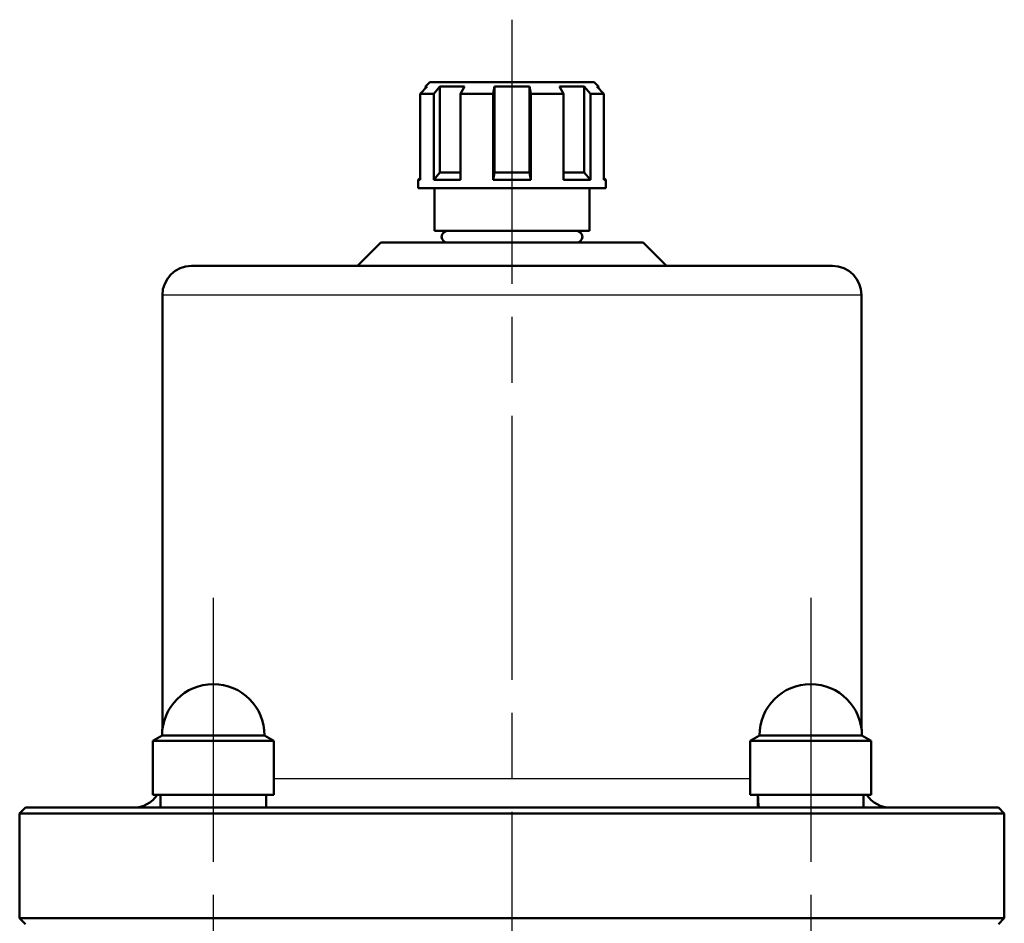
# Model space of a CAD drawing. Header units: millimetres. Extents: x 153 to 1407, y 510 to 1985.
# Tile 10 of 15: x 460 to 629, y 1830 to 1985. Entities that reach past the tile are written whole.
import ezdxf

# ---------------------------------------------------------------- set-up
doc = ezdxf.new("R2010")
doc.units = ezdxf.units.MM
doc.header["$LTSCALE"] = 8
doc.linetypes.add('CHAIN', pattern=[0.3543, 0.2362, -0.0295, 0.0591, -0.0295])
for name, color, linetype, lineweight in [('Mittellinie(DIN)', 4, 'CHAIN', 25), ('Sichtbare Kanten(DIN)', 7, 'Continuous', 50), ('Sichtbare tangentiale Kanten(DIN)', 3, 'Continuous', 25)]:
    doc.layers.add(name, color=color, linetype=linetype, lineweight=lineweight)

msp = doc.modelspace()

# ---------------------------------------------------------------- linework, layer by layer
at = {"layer": 'Mittellinie(DIN)', "linetype": 'CHAIN', "ltscale": 23.990969}
for p, q in [((544.12, 1985.35), (544.12, 1212.79)), ((492.86, 1886.08), (492.86, 1618.08)), ((595.39, 1886.08), (595.39, 1618.08))]:
    msp.add_line(p, q, dxfattribs=at)
at = {"layer": 'Sichtbare Kanten(DIN)'}
for p, q in [((530.02, 1974.63), (529.27, 1973.88)), ((530.02, 1974.63), (558.22, 1974.63)), ((558.22, 1974.63), (558.97, 1973.88)), ((529.58, 1973.88), (528.36, 1972.63)), ((528.36, 1972.63), (528.36, 1957.88)), ((530.68, 1972.63), (528.36, 1972.63)), ((529.58, 1973.88), (529.27, 1973.88)), ((529.27, 1973.88), (529.27, 1973.56)), ((530.68, 1972.63), (531.72, 1973.88)), ((530.68, 1957.88), (530.68, 1972.63)), ((531.72, 1973.88), (531.72, 1959.13)), ((535.96, 1973.88), (531.72, 1973.88)), ((535.96, 1973.88), (535.27, 1972.63)), ((535.27, 1972.63), (535.27, 1957.88)), ((540.87, 1972.63), (535.27, 1972.63)), ((540.87, 1972.63), (541.13, 1973.88)), ((540.87, 1957.88), (540.87, 1972.63)), ((547.12, 1973.88), (541.13, 1973.88)), ((541.13, 1973.88), (541.13, 1959.13)), ((547.12, 1973.88), (547.37, 1972.63)), ((547.12, 1973.88), (547.12, 1959.13)), ((552.98, 1972.63), (547.37, 1972.63)), ((547.37, 1972.63), (547.37, 1957.88)), ((552.98, 1972.63), (552.29, 1973.88)), ((556.53, 1973.88), (552.29, 1973.88)), ((552.98, 1957.88), (552.98, 1972.63)), ((556.53, 1973.88), (556.53, 1959.13)), ((556.53, 1973.88), (557.57, 1972.63)), ((557.57, 1972.63), (557.57, 1957.88)), ((559.89, 1972.63), (557.57, 1972.63)), ((559.89, 1972.63), (558.67, 1973.88)), ((558.97, 1973.88), (558.67, 1973.88)), ((558.97, 1973.88), (558.97, 1973.56)), ((559.89, 1957.88), (559.89, 1972.63)), ((531.72, 1959.13), (530.68, 1957.88)), ((531.72, 1959.13), (535.27, 1959.13)), ((541.13, 1959.13), (540.87, 1957.88)), ((541.13, 1959.13), (547.12, 1959.13)), ((547.37, 1957.88), (547.12, 1959.13)), ((552.98, 1959.13), (556.53, 1959.13)), ((557.57, 1957.88), (556.53, 1959.13)), ((528.36, 1958.21), (528.02, 1957.88)), ((528.36, 1957.88), (528.02, 1957.88)), ((528.02, 1956.43), (528.02, 1957.88)), ((535.27, 1957.88), (530.68, 1957.88)), ((547.37, 1957.88), (540.87, 1957.88)), ((557.57, 1957.88), (552.98, 1957.88)), ((559.89, 1958.21), (560.22, 1957.88)), ((560.22, 1957.88), (559.89, 1957.88)), ((560.22, 1956.43), (560.22, 1957.88)), ((560.22, 1956.43), (528.02, 1956.43)), ((530.82, 1949.08), (530.82, 1956.43)), ((557.42, 1949.08), (557.42, 1956.43)), ((557.42, 1949.08), (530.82, 1949.08)), ((521.62, 1947.08), (517.62, 1943.08)), ((521.62, 1947.08), (566.62, 1947.08)), ((566.62, 1947.08), (570.62, 1943.08)), ((489.12, 1943.08), (599.12, 1943.08)), ((484.12, 1863.54), (484.12, 1938.08)), ((604.12, 1863.54), (604.12, 1938.08)), ((484.06, 1862.48), (482.46, 1861.55)), ((484.06, 1862.48), (501.66, 1862.48)), ((501.66, 1862.48), (503.26, 1861.55)), ((586.59, 1862.48), (584.99, 1861.55)), ((586.59, 1862.48), (604.19, 1862.48)), ((604.19, 1862.48), (605.79, 1861.55)), ((503.26, 1861.55), (482.46, 1861.55)), ((482.46, 1861.55), (482.46, 1852.28)), ((503.26, 1861.55), (503.26, 1852.28)), ((605.79, 1861.55), (584.99, 1861.55)), ((584.99, 1861.55), (584.99, 1852.28)), ((605.79, 1861.55), (605.79, 1852.28)), ((503.26, 1852.28), (482.46, 1852.28)), ((483.81, 1852.28), (483.81, 1850.08)), ((501.91, 1852.28), (501.91, 1850.08)), ((605.79, 1852.28), (584.99, 1852.28)), ((604.44, 1852.28), (604.44, 1850.08)), ((586.34, 1851.51), (586.34, 1850.08)), ((460.62, 1850.08), (459.62, 1849.08)), ((628.62, 1849.08), (459.62, 1849.08)), ((459.62, 1831.08), (459.62, 1849.08)), ((460.62, 1850.08), (627.62, 1850.08)), ((627.62, 1850.08), (628.62, 1849.08)), ((628.62, 1831.08), (628.62, 1849.08)), ((459.62, 1831.08), (628.62, 1831.08)), ((460.62, 1830.08), (459.62, 1831.08)), ((627.62, 1830.08), (628.62, 1831.08))]:
    msp.add_line(p, q, dxfattribs=at)
for centre, radius, start, end in [((533.05, 1948.08), 1, 90, 270), ((555.2, 1948.08), 1, 270, 90), ((489.12, 1938.08), 5, 90, 180), ((599.12, 1938.08), 5, 0, 90), ((492.86, 1862.48), 8.8, 0, 180), ((595.39, 1862.48), 8.8, 0, 180), ((479.12, 1855.08), 5, 270, 325.9442), ((609.12, 1855.08), 5, 214.0558, 270)]:
    msp.add_arc(centre, radius, start, end, dxfattribs=at)
for centre, start_param, end_param in [((595.39, 1851.51), 1.522158, 1.662657), ((595.39, 1853.04), 1.619434, 1.760909)]:
    msp.add_ellipse(centre, major_axis=(0, 15.68), ratio=0.57735, start_param=start_param, end_param=end_param, dxfattribs=at)
at = {"layer": 'Sichtbare tangentiale Kanten(DIN)'}
for p, q in [((604.12, 1938.08), (484.12, 1938.08)), ((503.26, 1855.08), (584.99, 1855.08))]:
    msp.add_line(p, q, dxfattribs=at)

doc.saveas('drawing.dxf')
